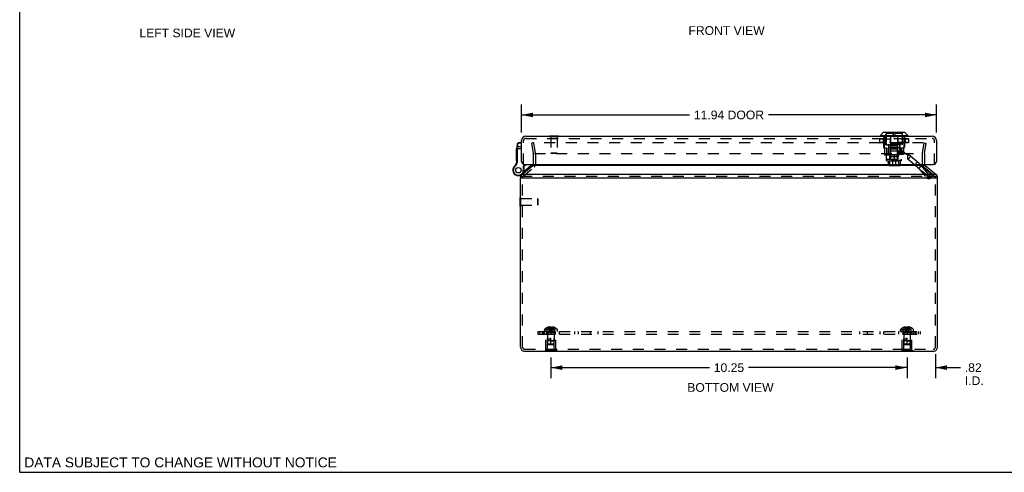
# Model space of a CAD drawing. Header units: inches. Extents: x 0 to 56.7, y 0 to 36.7.
# Tile 1 of 10: x 0 to 28.3, y 0 to 13. Entities that reach past the tile are written whole.
import ezdxf

# ---------------------------------------------------------------- set-up
doc = ezdxf.new("R2010")
doc.units = ezdxf.units.IN
doc.header["$LTSCALE"] = 3.116667
doc.header["$MEASUREMENT"] = 0
doc.linetypes.add('HIDDEN', pattern=[0.2, 0.1, -0.1])
doc.layers.get('0').update_dxf_attribs({"linetype": 'CONTINUOUS'})
for name, color, linetype in [('DEFAULT_2', 8, 'HIDDEN'), ('DIMENSIONS', 7, 'CONTINUOUS'), ('DOOR_ASSEMBLY', 7, 'CONTINUOUS'), ('SUBPANEL', 7, 'CONTINUOUS')]:
    doc.layers.add(name, color=color, linetype=linetype)
doc.styles.get("Standard").update_dxf_attribs({"font": 'arial.ttf'})
doc.dimstyles.new('DIMSTYLE_1', dxfattribs={"dimtxt": 0.25, "dimasz": 0.333333, "dimexe": 0.09, "dimexo": 0.07, "dimgap": 0.0375, "dimtad": 0, "dimtih": 1, "dimtoh": 1, "dimzin": 4, "dimdsep": 46, "dimtxsty": 'Standard', "dimblk": '_FILLED', "dimblk1": '_FILLED', "dimblk2": '_FILLED', "dimcen": 0.09, "dimadec": 3, "dimazin": 1, "dimtfac": 1, "dimtdec": 3, "dimtofl": 0, "dimtmove": 0, "dimatfit": 3, "dimldrblk": '_FILLED', "dimfxl": 0, "dimtolj": 1, "dimtzin": 4, "dimarcsym": 0})

# ---------------------------------------------------------------- blocks, each defined once
blk = doc.blocks.new('_FILLED')
at = {"color": 0, "linetype": 'ByBlock'}
blk.add_solid([(0, 0), (-1, 0.2), (-1, -0.2)], dxfattribs=at)
blk = doc.blocks.new('*D8')
at = {"layer": 'DIMENSIONS', "color": 2, "linetype": 'Continuous'}
for p, q in [((15.285, 3.307), (15.285, 2.711)), ((25.535, 3.307), (25.535, 2.711)), ((15.285, 3.011), (19.849, 3.011)), ((25.535, 3.011), (20.972, 3.011))]:
    blk.add_line(p, q, dxfattribs=at)
at = {"layer": 'DIMENSIONS', "color": 2, "linetype": 'Continuous', "xscale": 0.3333333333, "yscale": 0.3333333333, "zscale": 0.3333333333, "rotation": 180}
blk.add_blockref('_FILLED', (15.285, 3.011), dxfattribs=at)
at = {"layer": 'DIMENSIONS', "color": 2, "linetype": 'Continuous', "xscale": 0.3333333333, "yscale": 0.3333333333, "zscale": 0.3333333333}
blk.add_blockref('_FILLED', (25.535, 3.011), dxfattribs=at)
at = {"layer": 'DIMENSIONS', "color": 2, "linetype": 'Continuous', "insert": (20.41, 3.136), "char_height": 0.25, "width": 0.87361, "attachment_point": 2, "line_spacing_factor": 0.9}
blk.add_mtext('10.25', dxfattribs=at)
blk = doc.blocks.new('*D9')
at = {"layer": 'DIMENSIONS', "color": 2, "linetype": 'Continuous'}
for p, q in [((25.535, 3.307), (25.535, 2.711)), ((26.35, 3.395), (26.35, 2.711)), ((25.535, 3.011), (24.869, 3.011)), ((26.35, 3.011), (27.072, 3.011))]:
    blk.add_line(p, q, dxfattribs=at)
at = {"layer": 'DIMENSIONS', "color": 2, "linetype": 'Continuous', "xscale": 0.3333333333, "yscale": 0.3333333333, "zscale": 0.3333333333}
blk.add_blockref('_FILLED', (25.535, 3.011), dxfattribs=at)
at = {"layer": 'DIMENSIONS', "color": 2, "linetype": 'Continuous', "xscale": 0.3333333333, "yscale": 0.3333333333, "zscale": 0.3333333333, "rotation": 180}
blk.add_blockref('_FILLED', (26.35, 3.011), dxfattribs=at)
at = {"layer": 'DIMENSIONS', "color": 2, "linetype": 'Continuous', "insert": (27.197, 3.136), "char_height": 0.25, "width": 0.54182, "attachment_point": 1, "line_spacing_factor": 0.9}
blk.add_mtext('.82\\PI.D.', dxfattribs=at)
blk = doc.blocks.new('*D14')
at = {"layer": 'DIMENSIONS', "color": 2, "linetype": 'Continuous'}
for p, q in [((14.44, 9.78), (14.44, 10.581)), ((26.38, 9.78), (26.38, 10.581)), ((14.44, 10.281), (19.276, 10.281)), ((26.38, 10.281), (21.543, 10.281))]:
    blk.add_line(p, q, dxfattribs=at)
at = {"layer": 'DIMENSIONS', "color": 2, "linetype": 'Continuous', "xscale": 0.3333333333, "yscale": 0.3333333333, "zscale": 0.3333333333, "rotation": 180}
blk.add_blockref('_FILLED', (14.44, 10.281), dxfattribs=at)
at = {"layer": 'DIMENSIONS', "color": 2, "linetype": 'Continuous', "xscale": 0.3333333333, "yscale": 0.3333333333, "zscale": 0.3333333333}
blk.add_blockref('_FILLED', (26.38, 10.281), dxfattribs=at)
at = {"layer": 'DIMENSIONS', "color": 2, "linetype": 'Continuous', "insert": (20.41, 10.406), "char_height": 0.25, "width": 2.01673, "attachment_point": 2, "line_spacing_factor": 0.9}
blk.add_mtext('11.94 DOOR', dxfattribs=at)

msp = doc.modelspace()

# ---------------------------------------------------------------- linework, layer by layer
at = {"color": 7, "linetype": 'Continuous'}
for p, q in [((0, 0), (0, 36.667)), ((14.453, 8.567), (14.766, 8.829)), ((26.054, 8.83), (26.368, 8.567)), ((14.41, 8.475), (14.431, 8.475)), ((26.41, 8.475), (26.39, 8.475)), ((14.406, 7.653), (14.406, 7.909)), ((14.406, 7.909), (14.41, 7.909)), ((14.406, 7.653), (14.41, 7.653)), ((15.105, 3.478), (15.105, 3.482)), ((15.466, 3.478), (15.105, 3.478)), ((15.195, 3.478), (15.195, 3.482)), ((15.375, 3.478), (15.375, 3.482)), ((15.466, 3.478), (15.466, 3.482)), ((25.355, 3.478), (25.355, 3.482)), ((25.716, 3.478), (25.355, 3.478)), ((25.445, 3.478), (25.445, 3.482)), ((25.625, 3.478), (25.625, 3.482)), ((25.716, 3.478), (25.716, 3.482)), ((0, 0), (56.667, 0))]:
    msp.add_line(p, q, dxfattribs=at)
at = {"color": 3, "linetype": 'Continuous'}
for p, q in [((26.07, 8.83), (14.751, 8.83)), ((26.385, 8.567), (14.435, 8.567)), ((14.41, 3.602), (14.41, 8.475)), ((14.431, 8.475), (26.39, 8.475)), ((26.41, 3.602), (26.41, 8.475)), ((14.53, 3.482), (26.29, 3.482))]:
    msp.add_line(p, q, dxfattribs=at)
at = {"color": 7, "linetype": 'Continuous'}
for centre, radius, start, end in [((14.728, 8.876), 0.06, 310, 332.7669), ((26.093, 8.876), 0.06, 207.2331, 230), ((14.53, 8.475), 0.12, 130, 158.6316), ((26.29, 8.475), 0.12, 21.3684, 50), ((14.53, 3.602), 0.12, 220.4027, 270), ((26.29, 3.602), 0.12, 270, 319.5973)]:
    msp.add_arc(centre, radius, start, end, dxfattribs=at)
at = {"color": 3, "linetype": 'Continuous'}
for centre, start, end in [((14.53, 8.475), 158.6316, 180), ((26.29, 8.475), 0, 21.3684), ((14.53, 3.602), 180, 220.4027), ((26.29, 3.602), 319.5973, 360)]:
    msp.add_arc(centre, 0.12, start, end, dxfattribs=at)
at = {"layer": 'DEFAULT_2', "color": 8, "linetype": 'HIDDEN'}
for p, q in [((14.794, 9.482), (14.735, 9.472)), ((14.787, 9.175), (14.735, 9.472)), ((26.003, 9.482), (14.764, 9.482)), ((14.846, 9.185), (14.794, 9.482)), ((25.975, 9.185), (26.027, 9.482)), ((26.027, 9.482), (26.086, 9.472)), ((26.034, 9.175), (26.086, 9.472)), ((14.788, 8.876), (14.788, 9.164)), ((14.816, 9.175), (26.005, 9.175)), ((14.848, 8.876), (14.848, 9.164)), ((25.973, 9.164), (25.973, 8.876)), ((26.033, 9.164), (26.033, 8.876)), ((26.016, 8.784), (26.329, 8.521)), ((14.435, 8.521), (26.385, 8.521)), ((14.492, 8.521), (14.804, 8.783)), ((14.47, 3.602), (14.47, 8.475)), ((26.35, 3.602), (26.35, 8.475)), ((14.41, 7.909), (14.424, 7.909)), ((14.41, 7.653), (14.424, 7.653)), ((14.424, 7.653), (14.424, 7.909)), ((14.424, 7.875), (14.896, 7.875)), ((14.424, 7.687), (14.896, 7.687)), ((14.896, 7.875), (14.896, 7.687)), ((14.906, 7.865), (14.896, 7.875)), ((14.906, 7.697), (14.896, 7.687)), ((14.906, 7.865), (14.906, 7.697)), ((15.099, 4.053), (15.099, 4.099)), ((15.099, 4.099), (15.472, 4.099)), ((15.099, 4.053), (15.472, 4.053)), ((15.105, 4.114), (15.466, 4.114)), ((15.145, 3.499), (15.145, 3.978)), ((15.425, 3.978), (15.145, 3.978)), ((15.19, 3.968), (15.18, 3.978)), ((15.186, 4.166), (15.186, 4.166)), ((15.187, 4.166), (15.186, 4.166)), ((15.27, 4.166), (15.187, 4.166)), ((15.19, 3.54), (15.19, 3.968)), ((15.38, 3.968), (15.19, 3.968)), ((15.191, 4.025), (15.191, 3.778)), ((15.379, 4.025), (15.191, 4.025)), ((15.217, 4.166), (15.217, 4.176)), ((15.25, 4.166), (15.25, 4.181)), ((15.27, 4.166), (15.27, 4.176)), ((15.27, 4.166), (15.272, 4.144)), ((15.27, 4.166), (15.27, 4.166)), ((15.272, 4.144), (15.274, 4.122)), ((15.274, 4.122), (15.277, 4.101)), ((15.277, 4.101), (15.28, 4.081)), ((15.301, 4.166), (15.296, 4.166)), ((15.301, 4.166), (15.299, 4.144)), ((15.301, 4.176), (15.301, 4.166)), ((15.301, 4.166), (15.301, 4.166)), ((15.384, 4.166), (15.301, 4.166)), ((15.32, 4.166), (15.32, 4.181)), ((15.354, 4.166), (15.354, 4.176)), ((15.379, 4.025), (15.379, 3.778)), ((15.38, 3.968), (15.39, 3.978)), ((15.38, 3.54), (15.38, 3.968)), ((15.384, 4.166), (15.385, 4.166)), ((15.385, 4.166), (15.385, 4.166)), ((15.425, 3.499), (15.425, 3.978)), ((15.472, 4.053), (15.472, 4.099)), ((25.349, 4.099), (25.722, 4.099)), ((25.349, 4.053), (25.349, 4.099)), ((25.349, 4.053), (25.722, 4.053)), ((25.355, 4.114), (25.716, 4.114)), ((25.675, 3.978), (25.395, 3.978)), ((25.395, 3.499), (25.395, 3.978)), ((25.44, 3.968), (25.43, 3.978)), ((25.436, 4.166), (25.436, 4.166)), ((25.437, 4.166), (25.436, 4.166)), ((25.52, 4.166), (25.437, 4.166)), ((25.63, 3.968), (25.44, 3.968)), ((25.44, 3.54), (25.44, 3.968)), ((25.629, 4.025), (25.441, 4.025)), ((25.441, 4.025), (25.441, 3.778)), ((25.467, 4.166), (25.467, 4.176)), ((25.5, 4.166), (25.5, 4.181)), ((25.52, 4.166), (25.52, 4.176)), ((25.52, 4.166), (25.522, 4.144)), ((25.52, 4.166), (25.52, 4.166)), ((25.522, 4.144), (25.524, 4.122)), ((25.524, 4.122), (25.527, 4.101)), ((25.527, 4.101), (25.53, 4.081)), ((25.551, 4.166), (25.549, 4.144)), ((25.551, 4.176), (25.551, 4.166)), ((25.634, 4.166), (25.551, 4.166)), ((25.551, 4.166), (25.551, 4.166)), ((25.57, 4.166), (25.57, 4.181)), ((25.604, 4.166), (25.604, 4.176)), ((25.629, 4.025), (25.629, 3.778)), ((25.63, 3.968), (25.64, 3.978)), ((25.63, 3.54), (25.63, 3.968)), ((25.635, 4.166), (25.634, 4.166)), ((25.635, 4.166), (25.635, 4.166)), ((25.675, 3.499), (25.675, 3.978)), ((25.722, 4.053), (25.722, 4.099)), ((15.2, 3.688), (15.191, 3.778)), ((15.379, 3.778), (15.191, 3.778)), ((15.211, 3.678), (15.2, 3.688)), ((15.37, 3.688), (15.2, 3.688)), ((15.285, 3.678), (15.285, 3.858)), ((15.285, 3.778), (15.379, 3.778)), ((15.359, 3.678), (15.37, 3.688)), ((15.37, 3.688), (15.379, 3.778)), ((25.629, 3.778), (25.441, 3.778)), ((25.45, 3.688), (25.441, 3.778)), ((25.62, 3.688), (25.45, 3.688)), ((25.461, 3.678), (25.45, 3.688)), ((25.535, 3.678), (25.535, 3.858)), ((25.535, 3.778), (25.629, 3.778)), ((25.609, 3.678), (25.62, 3.688)), ((25.62, 3.688), (25.629, 3.778)), ((14.53, 3.542), (26.29, 3.542)), ((15.105, 3.482), (15.105, 3.499)), ((15.466, 3.499), (15.105, 3.499)), ((15.19, 3.54), (15.38, 3.54)), ((15.195, 3.482), (15.195, 3.499)), ((15.211, 3.678), (15.359, 3.678)), ((15.375, 3.482), (15.375, 3.499)), ((15.466, 3.482), (15.466, 3.499)), ((25.716, 3.499), (25.355, 3.499)), ((25.355, 3.482), (25.355, 3.499)), ((25.44, 3.54), (25.63, 3.54)), ((25.445, 3.482), (25.445, 3.499)), ((25.461, 3.678), (25.609, 3.678)), ((25.625, 3.482), (25.625, 3.499)), ((25.716, 3.482), (25.716, 3.499))]:
    msp.add_line(p, q, dxfattribs=at)
for points in [[(14.764, 9.482), (14.764, 9.482), (14.763, 9.482), (14.762, 9.482), (14.762, 9.482), (14.761, 9.481), (14.76, 9.481), (14.76, 9.481), (14.759, 9.48), (14.759, 9.48), (14.758, 9.479), (14.758, 9.479), (14.757, 9.478), (14.757, 9.478), (14.757, 9.477), (14.757, 9.476), (14.756, 9.476)], [(14.756, 9.476), (14.756, 9.475), (14.756, 9.474)], [(14.756, 9.474), (14.756, 9.474), (14.756, 9.473)], [(15.186, 4.166), (15.2, 4.144), (15.215, 4.122), (15.231, 4.101), (15.248, 4.081), (15.266, 4.061), (15.285, 4.042)], [(15.25, 4.181), (15.246, 4.181), (15.242, 4.18), (15.238, 4.18), (15.234, 4.179), (15.23, 4.179), (15.226, 4.178), (15.221, 4.177), (15.217, 4.176)], [(15.217, 4.166), (15.226, 4.144), (15.237, 4.122), (15.248, 4.101), (15.259, 4.081), (15.272, 4.061), (15.285, 4.042)], [(15.27, 4.176), (15.267, 4.177), (15.265, 4.178), (15.263, 4.179), (15.26, 4.179), (15.258, 4.18), (15.255, 4.18), (15.253, 4.181), (15.25, 4.181)], [(15.25, 4.166), (15.255, 4.144), (15.261, 4.122), (15.266, 4.101), (15.272, 4.081), (15.279, 4.061), (15.285, 4.042)], [(15.28, 4.166), (15.275, 4.166), (15.27, 4.166)], [(15.28, 4.166), (15.285, 4.166), (15.291, 4.166), (15.296, 4.166)], [(15.28, 4.081), (15.282, 4.061), (15.285, 4.042)], [(15.28, 4.081), (15.282, 4.061), (15.285, 4.042)], [(15.32, 4.166), (15.315, 4.144), (15.31, 4.122), (15.305, 4.101), (15.299, 4.081), (15.292, 4.061), (15.285, 4.042)], [(15.354, 4.166), (15.344, 4.144), (15.334, 4.122), (15.323, 4.101), (15.311, 4.081), (15.299, 4.061), (15.285, 4.042)], [(15.385, 4.166), (15.371, 4.144), (15.356, 4.122), (15.34, 4.101), (15.323, 4.081), (15.305, 4.061), (15.285, 4.042)], [(15.299, 4.144), (15.296, 4.122), (15.294, 4.101), (15.291, 4.081), (15.288, 4.061), (15.285, 4.042)], [(15.296, 4.122), (15.294, 4.101), (15.291, 4.081), (15.288, 4.061), (15.285, 4.042)], [(15.32, 4.181), (15.318, 4.181), (15.315, 4.18), (15.313, 4.18), (15.311, 4.179), (15.308, 4.179), (15.306, 4.178), (15.303, 4.177), (15.301, 4.176)], [(15.354, 4.176), (15.349, 4.177), (15.345, 4.178), (15.341, 4.179), (15.337, 4.179), (15.332, 4.18), (15.328, 4.18), (15.324, 4.181), (15.32, 4.181)], [(25.436, 4.166), (25.45, 4.144), (25.465, 4.122), (25.481, 4.101), (25.498, 4.081), (25.516, 4.061), (25.535, 4.042)], [(25.5, 4.181), (25.496, 4.181), (25.492, 4.18), (25.488, 4.18), (25.484, 4.179), (25.48, 4.179), (25.476, 4.178), (25.471, 4.177), (25.467, 4.176)], [(25.467, 4.166), (25.476, 4.144), (25.487, 4.122), (25.498, 4.101), (25.509, 4.081), (25.522, 4.061), (25.535, 4.042)], [(25.52, 4.176), (25.517, 4.177), (25.515, 4.178), (25.513, 4.179), (25.51, 4.179), (25.508, 4.18), (25.505, 4.18), (25.503, 4.181), (25.5, 4.181)], [(25.5, 4.166), (25.505, 4.144), (25.511, 4.122), (25.516, 4.101), (25.522, 4.081), (25.529, 4.061), (25.535, 4.042)], [(25.551, 4.166), (25.546, 4.166), (25.541, 4.166), (25.535, 4.166), (25.53, 4.166), (25.525, 4.166), (25.52, 4.166)], [(25.53, 4.081), (25.532, 4.061), (25.535, 4.042)], [(25.53, 4.081), (25.532, 4.061), (25.535, 4.042)], [(25.57, 4.166), (25.565, 4.144), (25.56, 4.122), (25.555, 4.101), (25.549, 4.081), (25.542, 4.061), (25.535, 4.042)], [(25.604, 4.166), (25.594, 4.144), (25.584, 4.122), (25.573, 4.101), (25.561, 4.081), (25.549, 4.061), (25.535, 4.042)], [(25.635, 4.166), (25.621, 4.144), (25.606, 4.122), (25.59, 4.101), (25.573, 4.081), (25.555, 4.061), (25.535, 4.042)], [(25.549, 4.144), (25.546, 4.122), (25.544, 4.101), (25.541, 4.081), (25.538, 4.061), (25.535, 4.042)], [(25.546, 4.122), (25.544, 4.101), (25.541, 4.081), (25.538, 4.061), (25.535, 4.042)], [(25.57, 4.181), (25.568, 4.181), (25.565, 4.18), (25.563, 4.18), (25.561, 4.179), (25.558, 4.179), (25.556, 4.178), (25.553, 4.177), (25.551, 4.176)], [(25.604, 4.176), (25.599, 4.177), (25.595, 4.178), (25.591, 4.179), (25.587, 4.179), (25.582, 4.18), (25.578, 4.18), (25.574, 4.181), (25.57, 4.181)], [(15.2, 3.688), (15.2, 3.699), (15.199, 3.711), (15.198, 3.723), (15.198, 3.734), (15.198, 3.746), (15.199, 3.757), (15.2, 3.768), (15.201, 3.778)], [(15.2, 3.688), (15.203, 3.685), (15.209, 3.68)], [(15.201, 3.778), (15.203, 3.785), (15.206, 3.792), (15.208, 3.798), (15.211, 3.804), (15.214, 3.81), (15.217, 3.815), (15.22, 3.82), (15.223, 3.824), (15.226, 3.828), (15.229, 3.832), (15.232, 3.835), (15.235, 3.838), (15.238, 3.841), (15.241, 3.843), (15.245, 3.845), (15.248, 3.847), (15.251, 3.849), (15.255, 3.851), (15.258, 3.853), (15.262, 3.854), (15.266, 3.855), (15.269, 3.856), (15.273, 3.857), (15.277, 3.857), (15.281, 3.858), (15.285, 3.858)], [(25.45, 3.688), (25.45, 3.699), (25.449, 3.711), (25.448, 3.723), (25.448, 3.734), (25.448, 3.746), (25.449, 3.757), (25.45, 3.768), (25.451, 3.778)], [(25.45, 3.688), (25.453, 3.685), (25.459, 3.68)], [(25.451, 3.778), (25.453, 3.785), (25.456, 3.792), (25.458, 3.798), (25.461, 3.804), (25.464, 3.81), (25.467, 3.815), (25.47, 3.82), (25.473, 3.824), (25.476, 3.828), (25.479, 3.832), (25.482, 3.835), (25.485, 3.838), (25.488, 3.841), (25.491, 3.843), (25.495, 3.845), (25.498, 3.847), (25.501, 3.849), (25.505, 3.851), (25.508, 3.853), (25.512, 3.854), (25.516, 3.855), (25.519, 3.856), (25.523, 3.857), (25.527, 3.857), (25.531, 3.858), (25.535, 3.858)]]:
    msp.add_lwpolyline(points, dxfattribs=at)
for centre, radius, start, end in [((14.728, 9.164), 0.06, 0, 10), ((14.728, 9.164), 0.12, 0, 10), ((26.093, 9.164), 0.12, 170, 180), ((26.093, 9.164), 0.06, 170, 180), ((14.728, 8.876), 0.06, 332.7669, 360), ((14.728, 8.876), 0.12, 310, 360), ((26.093, 8.876), 0.12, 180, 230), ((26.093, 8.876), 0.06, 180, 207.2331), ((14.53, 8.475), 0.06, 130, 180), ((26.29, 8.475), 0.06, 0, 50), ((15.119, 4.099), 0.02, 133.5138, 180), ((15.285, 3.924), 0.262, 112.3357, 133.5138), ((15.163, 4.025), 0.0282, 0, 90), ((15.285, 3.924), 0.261, 105.1941, 112.0894), ((15.285, 3.924), 0.261, 67.9106, 74.8059), ((15.408, 4.025), 0.0282, 90, 180), ((15.285, 3.924), 0.262, 46.4862, 67.6643), ((15.452, 4.099), 0.02, 0, 46.4862), ((25.369, 4.099), 0.02, 133.5138, 180), ((25.535, 3.924), 0.262, 112.3357, 133.5138), ((25.413, 4.025), 0.0282, 0, 90), ((25.535, 3.924), 0.261, 105.1941, 112.0894), ((25.535, 3.924), 0.261, 67.9106, 74.8059), ((25.658, 4.025), 0.0282, 90, 180), ((25.535, 3.924), 0.262, 46.4862, 67.6643), ((25.702, 4.099), 0.02, 0, 46.4862), ((14.53, 3.602), 0.06, 180, 270), ((26.29, 3.602), 0.06, 270, 360)]:
    msp.add_arc(centre, radius, start, end, dxfattribs=at)
at = {"layer": 'DOOR_ASSEMBLY', "color": 3, "linetype": 'Continuous'}
for p, q in [((14.56, 9.666), (26.26, 9.666)), ((14.44, 8.946), (14.44, 9.546)), ((26.38, 9.546), (26.38, 8.946)), ((14.53, 8.856), (26.29, 8.856))]:
    msp.add_line(p, q, dxfattribs=at)
at = {"layer": 'DOOR_ASSEMBLY', "color": 7, "linetype": 'Continuous'}
for p, q in [((15.247, 9.67), (15.247, 9.666)), ((15.503, 9.67), (15.247, 9.67)), ((15.503, 9.67), (15.503, 9.666)), ((24.768, 9.688), (24.851, 9.771)), ((24.768, 9.688), (25.556, 9.688)), ((24.768, 9.669), (24.768, 9.688)), ((25.556, 9.669), (24.768, 9.669)), ((25.473, 9.771), (24.851, 9.771)), ((25.468, 9.773), (24.856, 9.773)), ((25.556, 9.688), (25.473, 9.771)), ((25.556, 9.669), (25.556, 9.688)), ((14.311, 9.34), (14.328, 9.463)), ((14.324, 9.345), (14.326, 9.367)), ((14.326, 9.367), (14.34, 9.468)), ((14.44, 9.367), (14.326, 9.367)), ((14.34, 9.468), (14.341, 9.474)), ((14.44, 9.468), (14.34, 9.468)), ((14.44, 9.474), (14.341, 9.474)), ((14.3, 8.965), (14.3, 9.305)), ((14.31, 9.305), (14.3, 9.305)), ((14.31, 9.305), (14.3, 9.305)), ((14.31, 9.297), (14.3, 9.297)), ((14.31, 9.246), (14.3, 9.246)), ((14.31, 9.238), (14.3, 9.238)), ((14.31, 9.229), (14.3, 9.229)), ((14.31, 9.177), (14.3, 9.177)), ((14.31, 9.169), (14.3, 9.169)), ((14.31, 9.161), (14.3, 9.161)), ((14.31, 9.114), (14.3, 9.114)), ((14.31, 9.105), (14.3, 9.105)), ((14.31, 9.097), (14.3, 9.097)), ((14.31, 8.946), (14.31, 9.323)), ((14.31, 9.311), (14.44, 9.311)), ((14.319, 9.326), (14.319, 9.326)), ((14.319, 9.326), (14.32, 9.326)), ((14.32, 9.326), (14.32, 9.326)), ((14.32, 9.326), (14.321, 9.326)), ((14.321, 9.326), (14.321, 9.326)), ((14.322, 9.326), (14.322, 9.326)), ((14.323, 9.34), (14.324, 9.341)), ((14.323, 9.339), (14.323, 9.34)), ((14.323, 9.338), (14.323, 9.339)), ((14.323, 9.336), (14.323, 9.338)), ((14.323, 9.335), (14.323, 9.336)), ((14.323, 9.334), (14.323, 9.335)), ((14.323, 9.333), (14.323, 9.334)), ((14.323, 9.331), (14.323, 9.333)), ((14.323, 9.33), (14.323, 9.331)), ((14.323, 9.329), (14.323, 9.33)), ((14.323, 9.328), (14.323, 9.329)), ((14.323, 9.326), (14.323, 9.328)), ((14.323, 8.946), (14.323, 9.326)), ((14.324, 9.344), (14.324, 9.345)), ((14.324, 9.342), (14.324, 9.344)), ((14.324, 9.341), (14.324, 9.342)), ((14.241, 8.806), (14.25, 8.796)), ((14.31, 9.042), (14.3, 9.042)), ((14.31, 9.034), (14.3, 9.034)), ((14.31, 9.025), (14.3, 9.025)), ((14.31, 8.973), (14.3, 8.973)), ((14.31, 8.965), (14.3, 8.965)), ((14.308, 8.927), (14.321, 8.925)), ((14.31, 8.946), (14.323, 8.946)), ((14.492, 8.789), (14.527, 8.856)), ((14.492, 8.789), (14.492, 8.691)), ((14.505, 8.786), (14.492, 8.789)), ((14.498, 8.643), (14.723, 8.833)), ((14.505, 8.786), (14.542, 8.856)), ((14.505, 8.786), (14.505, 8.691)), ((14.723, 8.833), (14.743, 8.81)), ((14.211, 8.77), (14.212, 8.77)), ((14.211, 8.77), (14.223, 8.764)), ((14.212, 8.77), (14.223, 8.764)), ((14.223, 8.764), (14.223, 8.764)), ((14.405, 8.544), (14.405, 8.544)), ((14.505, 8.691), (14.492, 8.691))]:
    msp.add_line(p, q, dxfattribs=at)
at = {"layer": 'DOOR_ASSEMBLY', "color": 8, "linetype": 'HIDDEN'}
for p, q in [((15.247, 9.666), (15.247, 9.652)), ((15.503, 9.652), (15.247, 9.652)), ((15.281, 9.652), (15.281, 9.18)), ((15.469, 9.652), (15.469, 9.18)), ((15.503, 9.666), (15.503, 9.652)), ((24.86, 9.666), (24.86, 9.33)), ((24.877, 9.666), (24.877, 9.33)), ((24.924, 9.418), (24.924, 9.773)), ((25.132, 9.751), (24.932, 9.751)), ((24.932, 9.751), (24.932, 9.444)), ((25.061, 9.666), (25.061, 9.33)), ((25.132, 9.773), (25.132, 9.656)), ((25.132, 9.656), (25.192, 9.656)), ((25.192, 9.656), (25.192, 9.773)), ((25.392, 9.751), (25.192, 9.751)), ((25.262, 9.666), (25.262, 9.33)), ((25.392, 9.751), (25.392, 9.444)), ((25.399, 9.418), (25.399, 9.773)), ((25.446, 9.666), (25.446, 9.33)), ((25.464, 9.666), (25.464, 9.33)), ((14.5, 8.856), (14.5, 9.546)), ((14.56, 9.606), (26.26, 9.606)), ((24.745, 9.589), (25.579, 9.589)), ((24.745, 9.589), (24.745, 9.485)), ((24.745, 9.589), (24.745, 9.485)), ((25.579, 9.485), (24.745, 9.485)), ((24.746, 9.589), (24.746, 9.485)), ((25.576, 9.591), (24.748, 9.591)), ((25.576, 9.482), (24.748, 9.482)), ((24.847, 9.589), (24.847, 9.485)), ((24.862, 9.589), (24.862, 9.485)), ((24.863, 9.589), (24.863, 9.485)), ((24.924, 9.418), (25.399, 9.418)), ((25.392, 9.444), (24.932, 9.444)), ((24.987, 9.444), (24.987, 9.428)), ((25.337, 9.428), (24.987, 9.428)), ((24.999, 9.418), (24.999, 9.13)), ((25.007, 9.428), (25.007, 9.138)), ((25.053, 9.589), (25.053, 9.485)), ((25.056, 9.589), (25.056, 9.485)), ((25.262, 9.381), (25.062, 9.381)), ((25.062, 9.381), (25.062, 9.073)), ((25.262, 9.381), (25.262, 9.073)), ((25.268, 9.589), (25.268, 9.485)), ((25.271, 9.589), (25.271, 9.485)), ((25.317, 9.428), (25.317, 9.138)), ((25.325, 9.418), (25.325, 9.249)), ((25.337, 9.444), (25.337, 9.428)), ((25.46, 9.589), (25.46, 9.485)), ((25.462, 9.589), (25.462, 9.485)), ((25.477, 9.589), (25.477, 9.485)), ((25.578, 9.589), (25.578, 9.485)), ((25.578, 9.589), (25.578, 9.485)), ((25.579, 9.589), (25.579, 9.485)), ((26.32, 8.856), (26.32, 9.546)), ((15.291, 9.17), (15.281, 9.18)), ((15.469, 9.18), (15.281, 9.18)), ((15.459, 9.17), (15.291, 9.17)), ((15.459, 9.17), (15.469, 9.18)), ((24.86, 9.33), (24.947, 9.33)), ((24.888, 9.33), (24.888, 9.13)), ((24.888, 9.13), (24.942, 9.13)), ((24.942, 9.13), (25.545, 9.13)), ((24.942, 9.012), (24.942, 9.13)), ((24.947, 9.33), (24.947, 9.13)), ((25.332, 9.33), (24.991, 9.33)), ((24.991, 9.33), (24.991, 9.13)), ((25.045, 9.138), (25.007, 9.138)), ((25.042, 9.012), (25.042, 9.13)), ((25.045, 9.138), (25.045, 9.073)), ((25.279, 9.073), (25.045, 9.073)), ((25.264, 9.138), (25.06, 9.138)), ((25.06, 9.138), (25.06, 9.073)), ((25.061, 9.249), (25.436, 9.249)), ((25.061, 9.249), (25.061, 9.13)), ((25.067, 9.31), (25.257, 9.31)), ((25.067, 9.01), (25.067, 9.31)), ((25.178, 9.012), (25.178, 9.13)), ((25.257, 9.01), (25.257, 9.31)), ((25.264, 9.138), (25.264, 9.073)), ((25.317, 9.138), (25.279, 9.138)), ((25.279, 9.138), (25.279, 9.073)), ((25.282, 9.012), (25.282, 9.13)), ((25.29, 9.249), (25.29, 9.13)), ((25.332, 9.33), (25.332, 9.13)), ((25.335, 9.248), (25.414, 9.248)), ((25.335, 9.13), (25.335, 9.248)), ((25.376, 9.33), (25.464, 9.33)), ((25.376, 9.33), (25.376, 9.13)), ((25.532, 9.138), (25.414, 9.248)), ((25.417, 9.249), (25.417, 9.13)), ((25.436, 9.33), (25.436, 9.249)), ((25.532, 9.13), (25.532, 9.138)), ((25.545, 9.13), (25.545, 9.012)), ((25.641, 9.095), (25.565, 9.005)), ((25.641, 9.095), (26.281, 8.558)), ((24.942, 9.012), (25.545, 9.012)), ((24.947, 9.01), (25.377, 9.01)), ((24.947, 8.973), (24.947, 9.01)), ((25.377, 8.973), (24.947, 8.973)), ((24.957, 8.964), (24.947, 8.973)), ((24.957, 8.964), (25.367, 8.964)), ((24.99, 8.964), (24.99, 8.834)), ((25.333, 8.834), (24.99, 8.834)), ((25.322, 8.824), (25.001, 8.824)), ((25.021, 8.834), (25.021, 8.828)), ((25.021, 8.828), (25.303, 8.828)), ((25.296, 8.835), (25.028, 8.835)), ((25.028, 8.835), (25.028, 8.834)), ((25.031, 8.964), (25.031, 8.834)), ((25.289, 8.836), (25.035, 8.836)), ((25.035, 8.836), (25.035, 8.835)), ((25.281, 8.837), (25.043, 8.837)), ((25.043, 8.837), (25.043, 8.836)), ((25.118, 8.964), (25.118, 8.834)), ((25.206, 8.964), (25.206, 8.834)), ((25.281, 8.837), (25.281, 8.836)), ((25.282, 8.824), (25.282, 8.824)), ((25.289, 8.836), (25.289, 8.835)), ((25.293, 8.964), (25.293, 8.834)), ((25.296, 8.835), (25.296, 8.834)), ((25.303, 8.834), (25.303, 8.828)), ((25.333, 8.964), (25.333, 8.834)), ((25.367, 8.964), (25.377, 8.973)), ((25.377, 8.973), (25.377, 9.01)), ((25.565, 9.005), (26.206, 8.468)), ((25.755, 8.846), (25.831, 8.936)), ((25.861, 8.747), (25.943, 8.815)), ((26.276, 8.536), (25.943, 8.815)), ((25.943, 8.815), (26.176, 8.546)), ((26.195, 8.468), (25.861, 8.747)), ((25.861, 8.747), (26.094, 8.478)), ((26.094, 8.478), (26.176, 8.546)), ((26.169, 8.442), (26.25, 8.51)), ((26.17, 8.443), (26.251, 8.511)), ((26.195, 8.468), (26.276, 8.536)), ((26.206, 8.468), (26.281, 8.558)), ((26.276, 8.536), (26.251, 8.511)), ((26.277, 8.538), (26.276, 8.536)), ((26.277, 8.537), (26.278, 8.54)), ((26.195, 8.468), (26.17, 8.443))]:
    msp.add_line(p, q, dxfattribs=at)
at = {"layer": 'DOOR_ASSEMBLY', "color": 7, "linetype": 'Continuous'}
for points in [[(14.313, 9.357), (14.313, 9.357), (14.313, 9.357), (14.314, 9.357), (14.314, 9.358), (14.314, 9.358), (14.314, 9.358), (14.314, 9.358), (14.314, 9.358), (14.314, 9.358), (14.314, 9.359), (14.314, 9.359), (14.314, 9.359), (14.314, 9.359), (14.314, 9.359), (14.314, 9.36), (14.314, 9.36), (14.314, 9.36), (14.314, 9.36), (14.315, 9.36), (14.315, 9.36), (14.315, 9.361), (14.315, 9.361), (14.315, 9.361), (14.315, 9.361), (14.315, 9.361), (14.315, 9.361), (14.315, 9.362), (14.316, 9.362), (14.316, 9.362), (14.316, 9.362), (14.316, 9.362), (14.316, 9.362), (14.316, 9.363), (14.316, 9.363), (14.316, 9.363), (14.317, 9.363), (14.317, 9.363), (14.317, 9.363), (14.317, 9.363), (14.317, 9.364), (14.317, 9.364), (14.318, 9.364), (14.318, 9.364), (14.318, 9.364), (14.318, 9.364), (14.318, 9.364), (14.318, 9.364), (14.319, 9.365), (14.319, 9.365), (14.319, 9.365), (14.319, 9.365), (14.319, 9.365), (14.319, 9.365), (14.32, 9.365), (14.32, 9.365), (14.32, 9.365), (14.32, 9.365), (14.32, 9.365), (14.321, 9.366), (14.321, 9.366), (14.321, 9.366), (14.321, 9.366), (14.321, 9.366), (14.322, 9.366), (14.322, 9.366), (14.322, 9.366), (14.322, 9.366), (14.322, 9.366), (14.323, 9.366), (14.323, 9.366), (14.323, 9.366), (14.323, 9.366), (14.323, 9.366), (14.324, 9.366), (14.324, 9.366), (14.324, 9.366), (14.324, 9.367), (14.325, 9.367), (14.325, 9.367), (14.325, 9.367), (14.325, 9.367), (14.325, 9.367), (14.326, 9.367), (14.326, 9.367), (14.326, 9.367), (14.326, 9.367)], [(14.328, 9.458), (14.328, 9.458), (14.328, 9.458), (14.328, 9.458), (14.328, 9.459), (14.328, 9.459), (14.328, 9.459), (14.328, 9.459), (14.328, 9.459), (14.328, 9.46), (14.328, 9.46), (14.328, 9.46), (14.328, 9.46), (14.328, 9.46), (14.328, 9.461), (14.328, 9.461), (14.328, 9.461), (14.329, 9.461), (14.329, 9.461), (14.329, 9.461), (14.329, 9.462), (14.329, 9.462), (14.329, 9.462), (14.329, 9.462), (14.329, 9.462), (14.329, 9.462), (14.329, 9.463), (14.33, 9.463), (14.33, 9.463), (14.33, 9.463), (14.33, 9.463), (14.33, 9.463), (14.33, 9.464), (14.33, 9.464), (14.33, 9.464), (14.331, 9.464), (14.331, 9.464), (14.331, 9.464), (14.331, 9.464), (14.331, 9.465), (14.331, 9.465), (14.332, 9.465), (14.332, 9.465), (14.332, 9.465), (14.332, 9.465), (14.332, 9.465), (14.332, 9.465), (14.333, 9.466), (14.333, 9.466), (14.333, 9.466), (14.333, 9.466), (14.333, 9.466), (14.333, 9.466), (14.334, 9.466), (14.334, 9.466), (14.334, 9.466), (14.334, 9.466), (14.334, 9.467), (14.335, 9.467), (14.335, 9.467), (14.335, 9.467), (14.335, 9.467), (14.335, 9.467), (14.336, 9.467), (14.336, 9.467), (14.336, 9.467), (14.336, 9.467), (14.336, 9.467), (14.337, 9.467), (14.337, 9.467), (14.337, 9.467), (14.337, 9.467), (14.337, 9.467), (14.338, 9.468), (14.338, 9.468), (14.338, 9.468), (14.338, 9.468), (14.338, 9.468), (14.339, 9.468), (14.339, 9.468), (14.339, 9.468), (14.339, 9.468), (14.34, 9.468), (14.34, 9.468), (14.34, 9.468), (14.34, 9.468), (14.34, 9.468)], [(14.31, 9.323), (14.31, 9.323), (14.31, 9.323), (14.31, 9.323), (14.31, 9.323), (14.31, 9.323), (14.31, 9.323), (14.31, 9.323), (14.31, 9.323), (14.31, 9.323), (14.31, 9.323), (14.31, 9.323), (14.31, 9.323), (14.31, 9.323), (14.31, 9.323), (14.31, 9.323), (14.31, 9.323), (14.31, 9.323), (14.31, 9.324), (14.31, 9.324), (14.311, 9.324), (14.311, 9.324), (14.311, 9.324), (14.311, 9.324), (14.311, 9.324), (14.311, 9.324), (14.311, 9.324), (14.311, 9.324), (14.311, 9.324), (14.311, 9.324), (14.311, 9.324), (14.312, 9.324), (14.312, 9.324), (14.312, 9.324), (14.312, 9.324), (14.312, 9.324), (14.312, 9.324), (14.312, 9.324), (14.312, 9.324), (14.313, 9.325), (14.313, 9.325), (14.313, 9.325), (14.313, 9.325), (14.313, 9.325), (14.313, 9.325), (14.313, 9.325), (14.314, 9.325), (14.314, 9.325), (14.314, 9.325), (14.314, 9.325), (14.314, 9.325), (14.314, 9.325), (14.314, 9.325), (14.315, 9.325), (14.315, 9.325), (14.315, 9.325), (14.315, 9.325), (14.315, 9.325), (14.315, 9.325), (14.316, 9.325), (14.316, 9.325), (14.316, 9.325), (14.316, 9.325), (14.316, 9.325), (14.317, 9.325), (14.317, 9.325), (14.317, 9.325), (14.317, 9.325), (14.317, 9.325), (14.318, 9.325), (14.318, 9.326), (14.318, 9.326), (14.318, 9.326), (14.318, 9.326), (14.319, 9.326), (14.319, 9.326), (14.319, 9.326)], [(14.311, 9.34), (14.311, 9.34), (14.311, 9.34), (14.311, 9.34), (14.311, 9.34), (14.311, 9.341), (14.311, 9.341), (14.311, 9.341), (14.311, 9.341), (14.311, 9.341), (14.311, 9.341), (14.311, 9.341), (14.312, 9.341), (14.312, 9.341), (14.312, 9.342), (14.312, 9.342), (14.312, 9.342), (14.312, 9.342), (14.312, 9.342), (14.312, 9.342), (14.312, 9.342), (14.312, 9.342), (14.312, 9.342), (14.312, 9.342), (14.312, 9.343), (14.313, 9.343), (14.313, 9.343), (14.313, 9.343), (14.313, 9.343), (14.313, 9.343), (14.313, 9.343), (14.313, 9.343), (14.313, 9.343), (14.313, 9.343), (14.314, 9.343), (14.314, 9.344), (14.314, 9.344), (14.314, 9.344), (14.314, 9.344), (14.314, 9.344), (14.314, 9.344), (14.315, 9.344), (14.315, 9.344), (14.315, 9.344), (14.315, 9.344), (14.315, 9.344), (14.315, 9.344), (14.315, 9.344), (14.316, 9.344), (14.316, 9.345), (14.316, 9.345), (14.316, 9.345), (14.316, 9.345), (14.316, 9.345), (14.317, 9.345), (14.317, 9.345), (14.317, 9.345), (14.317, 9.345), (14.317, 9.345), (14.318, 9.345), (14.318, 9.345), (14.318, 9.345), (14.318, 9.345), (14.318, 9.345), (14.319, 9.345), (14.319, 9.345), (14.319, 9.345), (14.319, 9.345), (14.319, 9.345), (14.32, 9.345), (14.32, 9.345), (14.32, 9.345), (14.32, 9.345), (14.32, 9.345), (14.321, 9.345), (14.321, 9.345), (14.321, 9.345), (14.321, 9.345), (14.321, 9.345), (14.322, 9.345), (14.322, 9.345), (14.322, 9.345), (14.322, 9.345), (14.322, 9.345), (14.323, 9.345), (14.323, 9.345), (14.323, 9.345), (14.323, 9.345), (14.323, 9.345), (14.324, 9.345), (14.324, 9.345)], [(14.321, 9.326), (14.322, 9.326), (14.322, 9.326)], [(14.322, 9.326), (14.323, 9.326), (14.323, 9.326)]]:
    msp.add_lwpolyline(points, dxfattribs=at)
at = {"layer": 'DOOR_ASSEMBLY', "color": 8, "linetype": 'HIDDEN'}
for points in [[(24.747, 9.591), (24.747, 9.591), (24.746, 9.591), (24.746, 9.591), (24.746, 9.59), (24.745, 9.59), (24.745, 9.589), (24.745, 9.589)], [(24.745, 9.589), (24.745, 9.589), (24.745, 9.59), (24.746, 9.59), (24.746, 9.591), (24.746, 9.591), (24.747, 9.591), (24.747, 9.591), (24.748, 9.591)], [(24.747, 9.482), (24.747, 9.482), (24.746, 9.483), (24.746, 9.483), (24.746, 9.483), (24.745, 9.484), (24.745, 9.484), (24.745, 9.485)], [(24.745, 9.485), (24.745, 9.484), (24.745, 9.484), (24.746, 9.483), (24.746, 9.483), (24.746, 9.483), (24.747, 9.482), (24.747, 9.482), (24.748, 9.482)], [(24.748, 9.591), (24.748, 9.591), (24.747, 9.591), (24.747, 9.591), (24.747, 9.591), (24.746, 9.59), (24.746, 9.59), (24.746, 9.589), (24.746, 9.589)], [(24.748, 9.482), (24.748, 9.482), (24.747, 9.482), (24.747, 9.483), (24.747, 9.483), (24.746, 9.483), (24.746, 9.484), (24.746, 9.484), (24.746, 9.485)], [(24.864, 9.591), (24.864, 9.591), (24.863, 9.591), (24.863, 9.591), (24.862, 9.591), (24.862, 9.59), (24.862, 9.59), (24.862, 9.589), (24.862, 9.589)], [(24.864, 9.482), (24.864, 9.482), (24.863, 9.482), (24.863, 9.483), (24.862, 9.483), (24.862, 9.483), (24.862, 9.484), (24.862, 9.484), (24.862, 9.485)], [(24.864, 9.591), (24.864, 9.591), (24.864, 9.591), (24.864, 9.591), (24.864, 9.591), (24.864, 9.59), (24.864, 9.59), (24.864, 9.589), (24.863, 9.589)], [(24.864, 9.482), (24.864, 9.482), (24.864, 9.482), (24.864, 9.483), (24.864, 9.483), (24.864, 9.483), (24.864, 9.484), (24.864, 9.484), (24.863, 9.485)], [(25.055, 9.591), (25.055, 9.591), (25.054, 9.591), (25.054, 9.591), (25.054, 9.591), (25.053, 9.59), (25.053, 9.59), (25.053, 9.589), (25.053, 9.589)], [(25.055, 9.482), (25.055, 9.482), (25.054, 9.482), (25.054, 9.483), (25.054, 9.483), (25.053, 9.483), (25.053, 9.484), (25.053, 9.484), (25.053, 9.485)], [(25.055, 9.591), (25.055, 9.591), (25.055, 9.591), (25.055, 9.591), (25.056, 9.591), (25.056, 9.59), (25.056, 9.59), (25.056, 9.589), (25.056, 9.589)], [(25.055, 9.482), (25.055, 9.482), (25.055, 9.482), (25.055, 9.483), (25.056, 9.483), (25.056, 9.483), (25.056, 9.484), (25.056, 9.484), (25.056, 9.485)], [(25.269, 9.591), (25.269, 9.591), (25.268, 9.591), (25.268, 9.591), (25.268, 9.591), (25.268, 9.59), (25.268, 9.59), (25.268, 9.589), (25.268, 9.589)], [(25.269, 9.482), (25.269, 9.482), (25.268, 9.482), (25.268, 9.483), (25.268, 9.483), (25.268, 9.483), (25.268, 9.484), (25.268, 9.484), (25.268, 9.485)], [(25.269, 9.591), (25.269, 9.591), (25.269, 9.591), (25.27, 9.591), (25.27, 9.591), (25.27, 9.59), (25.27, 9.59), (25.271, 9.589), (25.271, 9.589)], [(25.269, 9.482), (25.269, 9.482), (25.269, 9.482), (25.27, 9.483), (25.27, 9.483), (25.27, 9.483), (25.27, 9.484), (25.271, 9.484), (25.271, 9.485)], [(25.459, 9.591), (25.46, 9.591), (25.46, 9.591), (25.461, 9.591), (25.461, 9.591), (25.462, 9.59), (25.462, 9.59), (25.462, 9.589), (25.462, 9.589)], [(25.459, 9.591), (25.46, 9.591), (25.46, 9.591), (25.46, 9.591), (25.46, 9.591), (25.46, 9.59), (25.46, 9.59), (25.46, 9.589), (25.46, 9.589)], [(25.459, 9.482), (25.46, 9.482), (25.46, 9.482), (25.46, 9.483), (25.46, 9.483), (25.46, 9.483), (25.46, 9.484), (25.46, 9.484), (25.46, 9.485)], [(25.459, 9.482), (25.46, 9.482), (25.46, 9.482), (25.461, 9.483), (25.461, 9.483), (25.462, 9.483), (25.462, 9.484), (25.462, 9.484), (25.462, 9.485)], [(25.576, 9.591), (25.576, 9.591), (25.577, 9.591), (25.577, 9.591), (25.577, 9.591), (25.577, 9.59), (25.578, 9.59), (25.578, 9.589), (25.578, 9.589)], [(25.576, 9.591), (25.577, 9.591), (25.577, 9.591), (25.578, 9.591), (25.578, 9.59), (25.578, 9.59), (25.578, 9.589), (25.578, 9.589)], [(25.579, 9.589), (25.578, 9.589), (25.578, 9.59), (25.578, 9.59), (25.578, 9.591), (25.577, 9.591), (25.577, 9.591), (25.576, 9.591), (25.576, 9.591)], [(25.576, 9.482), (25.577, 9.482), (25.577, 9.483), (25.578, 9.483), (25.578, 9.483), (25.578, 9.484), (25.578, 9.484), (25.578, 9.485)], [(25.576, 9.482), (25.576, 9.482), (25.577, 9.482), (25.577, 9.483), (25.577, 9.483), (25.577, 9.483), (25.578, 9.484), (25.578, 9.484), (25.578, 9.485)], [(25.576, 9.482), (25.576, 9.482), (25.577, 9.482), (25.577, 9.483), (25.578, 9.483), (25.578, 9.483), (25.578, 9.484), (25.578, 9.484), (25.579, 9.485)], [(25.001, 8.824), (25, 8.824), (24.999, 8.824), (24.997, 8.825), (24.996, 8.825), (24.995, 8.826), (24.994, 8.827), (24.993, 8.828), (24.992, 8.829), (24.991, 8.83), (24.991, 8.831), (24.99, 8.833), (24.99, 8.834)], [(25.039, 8.824), (25.038, 8.824), (25.037, 8.824), (25.036, 8.825), (25.035, 8.825), (25.034, 8.826), (25.033, 8.827), (25.033, 8.828), (25.032, 8.829), (25.031, 8.83), (25.031, 8.831), (25.031, 8.833), (25.031, 8.834)], [(25.042, 8.824), (25.042, 8.824), (25.043, 8.824), (25.044, 8.825), (25.044, 8.825), (25.045, 8.826), (25.045, 8.827), (25.045, 8.827), (25.045, 8.828)], [(25.042, 8.824), (25.047, 8.824), (25.054, 8.825), (25.061, 8.825), (25.067, 8.825), (25.074, 8.824), (25.08, 8.824)], [(25.042, 8.824), (25.043, 8.824), (25.044, 8.824), (25.045, 8.824), (25.047, 8.824)], [(25.045, 8.828), (25.046, 8.828), (25.048, 8.828), (25.049, 8.828), (25.05, 8.828)], [(25.047, 8.824), (25.05, 8.825), (25.052, 8.825), (25.054, 8.825), (25.056, 8.825), (25.058, 8.825), (25.06, 8.825), (25.063, 8.825), (25.065, 8.825), (25.068, 8.825), (25.072, 8.824)], [(25.05, 8.828), (25.054, 8.829), (25.056, 8.829), (25.058, 8.829), (25.06, 8.829), (25.062, 8.829), (25.064, 8.829), (25.067, 8.829), (25.069, 8.829), (25.071, 8.829), (25.073, 8.828), (25.075, 8.828), (25.077, 8.828), (25.079, 8.828), (25.081, 8.828), (25.083, 8.828)], [(25.072, 8.824), (25.074, 8.824), (25.076, 8.824), (25.078, 8.824), (25.08, 8.824)], [(25.08, 8.824), (25.081, 8.824), (25.081, 8.824), (25.082, 8.825), (25.082, 8.825), (25.082, 8.826), (25.082, 8.827), (25.083, 8.827), (25.083, 8.828)], [(25.121, 8.824), (25.12, 8.824), (25.12, 8.824), (25.12, 8.825), (25.119, 8.825), (25.119, 8.826), (25.119, 8.827), (25.118, 8.828), (25.118, 8.829), (25.118, 8.83), (25.118, 8.831), (25.118, 8.833), (25.118, 8.834)], [(25.203, 8.824), (25.203, 8.824), (25.204, 8.824), (25.204, 8.825), (25.204, 8.825), (25.205, 8.826), (25.205, 8.827), (25.205, 8.828), (25.206, 8.829), (25.206, 8.83), (25.206, 8.831), (25.206, 8.833), (25.206, 8.834)], [(25.253, 8.829), (25.248, 8.828), (25.246, 8.828), (25.245, 8.828), (25.243, 8.828), (25.241, 8.828)], [(25.243, 8.824), (25.243, 8.824), (25.242, 8.824), (25.242, 8.825), (25.242, 8.825), (25.241, 8.826), (25.241, 8.827), (25.241, 8.827), (25.241, 8.828)], [(25.256, 8.825), (25.252, 8.824), (25.249, 8.824), (25.247, 8.824), (25.245, 8.824), (25.243, 8.824)], [(25.243, 8.824), (25.249, 8.824), (25.256, 8.825), (25.263, 8.825), (25.27, 8.825), (25.276, 8.824), (25.282, 8.824)], [(25.27, 8.829), (25.268, 8.829), (25.266, 8.829), (25.264, 8.829), (25.262, 8.829), (25.259, 8.829), (25.257, 8.829), (25.255, 8.829), (25.253, 8.829)], [(25.274, 8.825), (25.272, 8.825), (25.27, 8.825), (25.268, 8.825), (25.266, 8.825), (25.263, 8.825), (25.261, 8.825), (25.259, 8.825), (25.256, 8.825)], [(25.279, 8.828), (25.277, 8.828), (25.276, 8.828), (25.275, 8.828), (25.273, 8.828), (25.27, 8.829)], [(25.282, 8.824), (25.281, 8.824), (25.28, 8.824), (25.278, 8.824), (25.277, 8.824), (25.274, 8.825)], [(25.282, 8.824), (25.281, 8.824), (25.281, 8.824), (25.28, 8.825), (25.28, 8.825), (25.279, 8.826), (25.279, 8.827), (25.279, 8.827), (25.279, 8.828)], [(25.285, 8.824), (25.286, 8.824), (25.287, 8.824), (25.288, 8.825), (25.289, 8.825), (25.29, 8.826), (25.29, 8.827), (25.291, 8.828), (25.292, 8.829), (25.292, 8.83), (25.293, 8.831), (25.293, 8.833), (25.293, 8.834)], [(25.322, 8.824), (25.324, 8.824), (25.325, 8.824), (25.326, 8.825), (25.328, 8.825), (25.329, 8.826), (25.33, 8.827), (25.331, 8.828), (25.332, 8.829), (25.332, 8.83), (25.333, 8.831), (25.333, 8.833), (25.333, 8.834)], [(25.755, 8.846), (25.769, 8.834), (25.782, 8.822), (25.796, 8.81), (25.809, 8.798), (25.823, 8.785), (25.836, 8.773), (25.849, 8.76), (25.861, 8.747)], [(25.831, 8.936), (25.84, 8.929), (25.849, 8.921), (25.857, 8.913), (25.866, 8.905), (25.874, 8.896), (25.882, 8.888), (25.89, 8.879), (25.898, 8.871), (25.906, 8.862), (25.914, 8.853), (25.921, 8.844), (25.929, 8.834), (25.936, 8.825), (25.943, 8.815)], [(26.25, 8.51), (26.25, 8.509), (26.249, 8.509), (26.248, 8.508), (26.247, 8.508), (26.246, 8.507), (26.245, 8.507), (26.244, 8.507), (26.243, 8.506), (26.241, 8.506), (26.24, 8.506), (26.239, 8.506), (26.238, 8.506), (26.236, 8.506), (26.235, 8.506), (26.233, 8.506), (26.232, 8.507), (26.23, 8.507), (26.229, 8.507), (26.227, 8.508), (26.226, 8.508), (26.224, 8.509), (26.223, 8.509), (26.221, 8.51), (26.219, 8.511), (26.217, 8.512), (26.216, 8.513), (26.214, 8.513), (26.212, 8.514), (26.211, 8.515), (26.209, 8.517), (26.207, 8.518), (26.205, 8.519), (26.203, 8.52), (26.202, 8.521), (26.2, 8.523), (26.198, 8.524), (26.196, 8.526), (26.195, 8.527), (26.193, 8.529), (26.191, 8.53), (26.189, 8.532), (26.187, 8.533), (26.186, 8.535), (26.184, 8.537), (26.182, 8.539), (26.181, 8.54), (26.179, 8.542), (26.177, 8.544), (26.176, 8.546)], [(26.236, 8.504), (26.236, 8.504), (26.236, 8.504), (26.236, 8.504), (26.236, 8.504), (26.236, 8.504), (26.235, 8.503), (26.235, 8.503), (26.235, 8.503), (26.234, 8.502), (26.234, 8.502), (26.233, 8.501), (26.233, 8.501), (26.232, 8.5), (26.231, 8.499), (26.231, 8.499), (26.23, 8.498), (26.229, 8.497), (26.228, 8.496), (26.228, 8.496), (26.227, 8.495), (26.226, 8.494), (26.225, 8.493), (26.224, 8.492), (26.223, 8.491), (26.221, 8.49), (26.22, 8.489)], [(26.251, 8.511), (26.251, 8.51), (26.25, 8.51)], [(26.282, 8.55), (26.282, 8.549), (26.282, 8.548), (26.281, 8.546), (26.281, 8.545), (26.28, 8.543), (26.279, 8.541), (26.278, 8.54)], [(26.278, 8.539), (26.279, 8.541), (26.28, 8.542), (26.28, 8.544), (26.281, 8.545), (26.281, 8.547), (26.282, 8.548), (26.282, 8.549)], [(26.283, 8.552), (26.283, 8.553), (26.283, 8.554), (26.283, 8.554), (26.283, 8.555), (26.283, 8.556), (26.282, 8.557), (26.282, 8.557), (26.282, 8.558), (26.281, 8.558)], [(26.281, 8.558), (26.282, 8.558), (26.282, 8.557), (26.282, 8.556), (26.283, 8.556), (26.283, 8.555), (26.283, 8.554), (26.283, 8.553), (26.283, 8.552), (26.282, 8.55)], [(26.169, 8.442), (26.168, 8.442), (26.167, 8.441), (26.167, 8.44), (26.166, 8.44), (26.164, 8.439), (26.163, 8.439), (26.162, 8.439), (26.161, 8.438), (26.16, 8.438), (26.159, 8.438), (26.157, 8.438), (26.156, 8.438), (26.155, 8.438), (26.153, 8.438), (26.152, 8.438), (26.15, 8.439), (26.149, 8.439), (26.147, 8.439), (26.146, 8.44), (26.144, 8.44), (26.143, 8.441), (26.141, 8.442), (26.139, 8.442), (26.138, 8.443), (26.136, 8.444), (26.134, 8.445), (26.133, 8.446), (26.131, 8.447), (26.129, 8.448), (26.127, 8.449), (26.126, 8.45), (26.124, 8.451), (26.122, 8.452), (26.12, 8.454), (26.118, 8.455), (26.117, 8.456), (26.115, 8.458), (26.113, 8.459), (26.111, 8.461), (26.109, 8.462), (26.108, 8.464), (26.106, 8.466), (26.104, 8.467), (26.103, 8.469), (26.101, 8.471), (26.099, 8.472), (26.097, 8.474), (26.096, 8.476), (26.094, 8.478)], [(26.17, 8.443), (26.169, 8.442), (26.169, 8.442)], [(26.206, 8.468), (26.205, 8.468), (26.205, 8.468), (26.204, 8.469), (26.203, 8.469), (26.203, 8.469), (26.202, 8.469), (26.201, 8.469), (26.201, 8.469), (26.2, 8.469), (26.199, 8.469), (26.198, 8.469), (26.197, 8.468), (26.196, 8.468), (26.195, 8.468)]]:
    msp.add_lwpolyline(points, dxfattribs=at)
at = {"layer": 'DOOR_ASSEMBLY', "color": 7, "linetype": 'Continuous'}
for radius in [0.079, 0.078]:
    msp.add_circle((14.348, 8.691), radius, dxfattribs=at)
at = {"layer": 'DOOR_ASSEMBLY', "color": 3, "linetype": 'Continuous'}
for centre, radius, start, end in [((14.56, 9.546), 0.12, 90, 180), ((26.26, 9.546), 0.12, 0, 90), ((14.53, 8.946), 0.09, 180, 270), ((26.29, 8.946), 0.09, 270, 360)]:
    msp.add_arc(centre, radius, start, end, dxfattribs=at)
at = {"layer": 'DOOR_ASSEMBLY', "color": 7, "linetype": 'Continuous'}
for centre, radius, start, end in [((24.771, 9.669), 0.00305, 180, 270.0001), ((24.856, 9.766), 0.0071, 90, 135), ((25.468, 9.766), 0.0071, 45, 90), ((25.553, 9.669), 0.00305, 269.9999, 360), ((14.341, 9.461), 0.013, 90, 172.0243), ((14.435, 9.323), 0.125, 172.0382, 180), ((14.348, 8.691), 0.158, 127.311, 149.7213), ((14.334, 8.699), 0.142, 130.7933, 149.735), ((14.334, 8.699), 0.129, 130.7933, 149.735), ((14.111, 8.958), 0.2, 310.7933, 351.1599), ((14.111, 8.958), 0.213, 310.7933, 351.1599), ((14.185, 8.946), 0.125, 351.1599, 360), ((14.185, 8.946), 0.138, 351.1599, 360), ((14.448, 9.013), 0.21, 290.2981, 311.7288), ((14.662, 8.905), 0.095, 310, 328.8592), ((14.348, 8.691), 0.158, 149.735, 360), ((14.348, 8.691), 0.144, 149.735, 360), ((14.311, 8.786), 0.26, 291.378, 310)]:
    msp.add_arc(centre, radius, start, end, dxfattribs=at)
at = {"layer": 'DOOR_ASSEMBLY', "color": 8, "linetype": 'HIDDEN'}
for centre, radius, start, end in [((24.954, 9.751), 0.0218, 90, 180), ((25.37, 9.751), 0.0218, 0, 90), ((14.56, 9.546), 0.06, 90, 180), ((24.844, 9.589), 0.00273, 0, 90), ((24.844, 9.485), 0.00273, 270, 360), ((25.48, 9.589), 0.00273, 90, 180), ((25.48, 9.485), 0.00273, 180, 270), ((26.26, 9.546), 0.06, 0, 90), ((25.545, 8.98), 0.15, 50, 90), ((25.017, 8.828), 0.004, 270, 360), ((25.307, 8.828), 0.004, 180, 270), ((25.545, 8.98), 0.032, 50, 90)]:
    msp.add_arc(centre, radius, start, end, dxfattribs=at)
at = {"layer": 'SUBPANEL', "color": 8, "linetype": 'HIDDEN'}
for p, q in [((14.91, 4.053), (14.91, 3.978)), ((14.91, 4.053), (25.91, 4.053)), ((14.91, 3.978), (25.91, 3.978)), ((14.962, 4.053), (14.962, 3.978)), ((15.035, 4.053), (15.035, 3.978)), ((15.064, 4.053), (15.064, 3.978)), ((15.104, 3.978), (15.104, 4.053)), ((15.16, 4.053), (15.16, 3.978)), ((15.285, 4.053), (15.285, 3.978)), ((15.41, 4.053), (15.41, 3.978)), ((15.527, 4.053), (15.527, 3.978)), ((15.967, 4.053), (15.967, 3.978)), ((16.068, 4.053), (16.068, 3.978)), ((16.426, 3.978), (16.426, 4.053)), ((16.644, 3.978), (16.644, 4.053)), ((24.176, 3.978), (24.176, 4.053)), ((24.394, 3.978), (24.394, 4.053)), ((24.753, 4.053), (24.753, 3.978)), ((24.854, 4.053), (24.854, 3.978)), ((25.293, 4.053), (25.293, 3.978)), ((25.41, 4.053), (25.41, 3.978)), ((25.535, 4.053), (25.535, 3.978)), ((25.66, 4.053), (25.66, 3.978)), ((25.716, 3.978), (25.716, 4.053)), ((25.756, 4.053), (25.756, 3.978)), ((25.785, 4.053), (25.785, 3.978)), ((25.859, 4.053), (25.859, 3.978)), ((25.91, 4.053), (25.91, 3.978))]:
    msp.add_line(p, q, dxfattribs=at)

# ---------------------------------------------------------------- texts
at = {"layer": 'DIMENSIONS', "color": 2, "linetype": 'Continuous', "attachment_point": 2, "line_spacing_factor": 0.9}
for s, insert, char_height, width in [('LEFT SIDE VIEW', (4.823, 12.764), 0.25, 2.74907), ('FRONT VIEW', (20.341, 12.834), 0.25, 2.18773), ('BOTTOM VIEW', (20.452, 2.566), 0.25, 2.4777), ('DATA SUBJECT TO CHANGE WITHOUT NOTICE', (4.63, 0.426), 0.28333, 8.97608)]:
    msp.add_mtext(s, dxfattribs=dict(at, insert=insert, char_height=char_height, width=width))

# ---------------------------------------------------------------- dimensions: what is measured, and where the dimension line sits
at = {"layer": 'DIMENSIONS', "color": 2, "linetype": 'Continuous'}
for base, p1, p2, text, picture, middle in [((14.44, 10.281), (26.38, 9.71), (14.44, 9.71), '<> DOOR', '*D14', (20.41, 10.281)), ((25.535391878, 3.010738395), (26.350391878, 3.464799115), (25.535391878, 2.640738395), '<>\\PI.D.', '*D9', (27.467563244, 2.823238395))]:
    dim = msp.add_linear_dim(base=base, p1=p1, p2=p2, angle=180, text=text, dimstyle='DIMSTYLE_1', dxfattribs=at)
    dim.commit()
    dim.dimension.update_dxf_attribs({"geometry": picture, "text_midpoint": middle, "dimtype": 160})
dim = msp.add_linear_dim(base=(25.535, 3.011), p1=(15.285, 2.641), p2=(25.535, 2.641), dimstyle='DIMSTYLE_1', dxfattribs=at)
dim.commit()
dim.dimension.update_dxf_attribs({"geometry": '*D8', "text_midpoint": (20.422, 3.009), "dimtype": 160})

doc.saveas('drawing.dxf')
